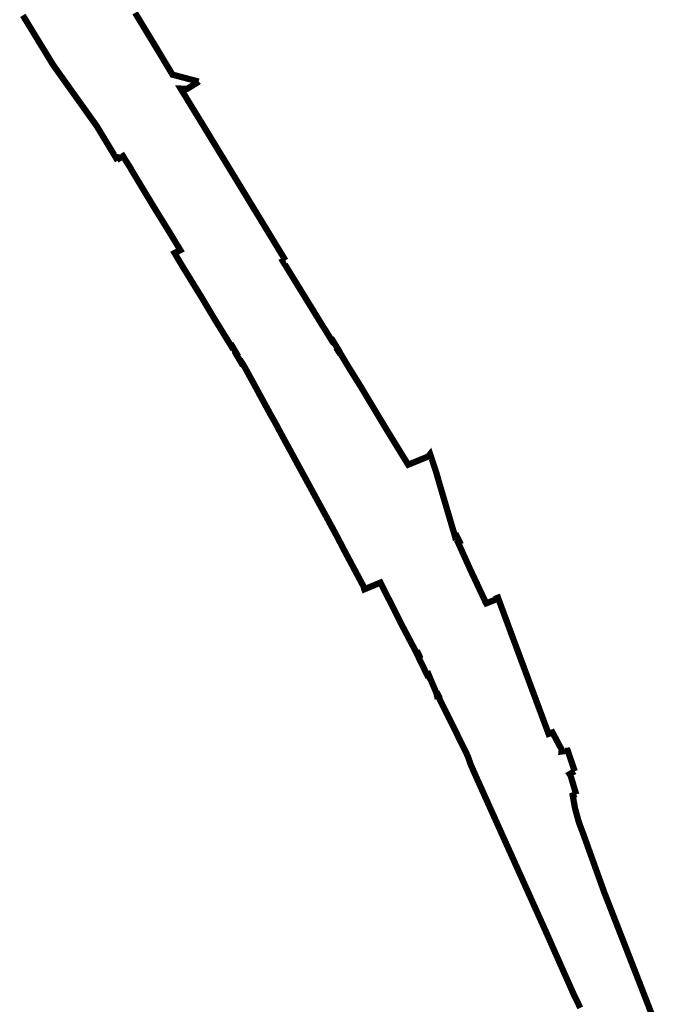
# Model space of a CAD drawing. Header units: metres. Extents: x 166223 to 168265, y 440780 to 445796.
# Tile 5 of 11: x 167796 to 168000, y 442976 to 443290. Entities that reach past the tile are written whole.
import ezdxf

# ---------------------------------------------------------------- set-up
doc = ezdxf.new("R2010")
doc.units = ezdxf.units.M
doc.header["$LTSCALE"] = 20
doc.layers.add('Beheergrens', color=10, linetype='Continuous')

msp = doc.modelspace()

# ---------------------------------------------------------------- linework, layer by layer
at = {"layer": 'Beheergrens', "const_width": 2, "flags": 128}
for points in [[(167797.1340000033, 443291.8000000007), (167798.8167000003, 443289.047699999)], [(167858.4470000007, 443194.6359999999), (167863.7049999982, 443186.1300000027)], [(167948.4623435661, 443105.3173350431), (167948.4627922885, 443105.3175105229)]]:
    msp.add_lwpolyline(points, dxfattribs=at)
at = {"layer": 'Beheergrens', "const_width": 2}
for points in [[(167853.2639999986, 443270.651999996), (167852.5523408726, 443270.8411903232), (167851.5603783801, 443271.1048976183), (167850.6923288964, 443271.3356633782), (167849.1355490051, 443271.7495239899), (167848.2348095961, 443271.9889801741), (167847.0715060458, 443272.2982374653), (167846.2071709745, 443272.52801577), (167844.9170000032, 443272.8710000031), (167844.4791872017, 443273.5978334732), (167844.1241924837, 443274.1871767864), (167843.7902785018, 443274.7415229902), (167843.4373977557, 443275.3274843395), (167843.1301325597, 443275.8377447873), (167842.7465189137, 443276.4747934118), (167842.4188074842, 443277.0190079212), (167842.0741385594, 443277.5913829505), (167841.7800911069, 443278.0796933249), (167841.6270000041, 443278.3339999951), (167841.4437930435, 443278.6398876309), (167840.9644332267, 443279.4402406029), (167840.4528794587, 443280.2943455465), (167840.0416155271, 443280.9810036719), (167839.2243433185, 443282.3319976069), (167838.7362194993, 443283.1334783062), (167837.866695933, 443284.5612028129), (167837.1080854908, 443285.8068122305), (167836.4768439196, 443286.8432868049), (167834.4555560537, 443290.1621643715), (167833.9162976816, 443291.0642592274), (167832.9967071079, 443292.6111500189)], [(167808.0161000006, 443274.2730999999), (167806.8599999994, 443275.8940000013), (167798.8167000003, 443289.0476999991)], [(167808.0159999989, 443274.2729999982), (167808.6338162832, 443273.4069634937), (167809.2536416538, 443272.5381107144), (167809.8563208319, 443271.6932929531), (167810.437902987, 443270.8780483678), (167810.7219166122, 443270.479940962), (167811.1148516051, 443269.9290092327), (167811.5774292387, 443269.2804417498), (167812.1310689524, 443268.5041839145), (167812.5975582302, 443267.8501196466), (167812.9536840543, 443267.3507958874), (167813.584488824, 443266.4663491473), (167813.7930000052, 443266.173999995), (167814.2260019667, 443265.5669353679), (167814.5728385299, 443265.0806738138), (167814.9586524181, 443264.5397664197), (167815.4898060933, 443263.7950940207), (167815.8259719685, 443263.3237926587), (167816.3803401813, 443262.5465737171), (167816.9386446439, 443261.7638361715), (167817.3916004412, 443261.1287964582), (167817.6130394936, 443260.8183410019), (167818.0931105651, 443260.1452859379), (167818.2142397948, 443259.975463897), (167818.8189910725, 443259.1276083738), (167819.2219313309, 443258.5626899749), (167819.6320090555, 443257.9877648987), (167820.0602979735, 443257.3873079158), (167820.1728018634, 443257.2295785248), (167820.7260000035, 443256.4539999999), (167821.4061319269, 443255.3314854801), (167821.7128408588, 443254.8252818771), (167822.120170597, 443254.1530100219), (167822.5142722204, 443253.5025703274), (167823.1633871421, 443252.4312473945), (167823.7395650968, 443251.4803022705), (167824.3268342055, 443250.5110519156), (167825.0146475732, 443249.3758596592), (167825.4266011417, 443248.6959564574), (167825.881000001, 443247.9459999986), (167826.1880000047, 443247.4380000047), (167826.3371619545, 443247.191764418), (167826.5660000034, 443246.8139999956), (167826.8860000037, 443246.2870000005), (167827.0212019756, 443246.3850972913), (167827.2030000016, 443246.5169999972), (167827.8030000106, 443246.4260000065), (167827.9860000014, 443246.1420000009), (167828.3626400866, 443246.3844119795), (167829.1140000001, 443246.8680000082), (167829.3749267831, 443246.4412423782), (167829.4401663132, 443246.3345401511), (167829.5685969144, 443246.1244860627), (167829.6968986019, 443245.9146428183), (167830.0030000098, 443245.4140000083), (167830.2234146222, 443245.0672879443), (167830.3436686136, 443244.8781284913), (167830.6161673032, 443244.4494882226), (167830.817792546, 443244.1323318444), (167830.994809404, 443243.8538844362), (167831.0960583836, 443243.6946198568), (167831.3348269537, 443243.3190370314), (167831.6400000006, 443242.8390000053), (167831.8470000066, 443242.3910000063), (167832.1777343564, 443241.8427401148), (167832.4444440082, 443241.4006142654), (167832.6155638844, 443241.1169480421), (167832.8616926, 443240.7089393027), (167833.1849290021, 443240.1731087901), (167833.4951599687, 443239.6588374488), (167833.6388622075, 443239.4206215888), (167833.9886256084, 443238.8408171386), (167834.2157320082, 443238.4643417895), (167834.4583120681, 443238.0622156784), (167834.6305642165, 443237.776672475), (167834.9753670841, 443237.2050911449), (167835.2019522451, 443236.8294798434), (167835.3880625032, 443236.5209639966), (167835.5835536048, 443236.1968974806), (167835.7007478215, 443236.0026240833), (167835.8767712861, 443235.7108291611), (167836.1095061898, 443235.3250233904), (167836.3183151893, 443234.9788797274), (167836.5363203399, 443234.6174915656), (167836.7739588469, 443234.223557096), (167836.8403117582, 443234.1135635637), (167837.0660442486, 443233.7393657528), (167837.2905875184, 443233.3671393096), (167837.5493092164, 443232.9382551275), (167837.7815988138, 443232.5531875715), (167838.0321668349, 443232.1378197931), (167838.2742825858, 443231.7364633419), (167838.3560000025, 443231.6009999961), (167838.5118307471, 443231.3430458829), (167838.7460014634, 443230.9554118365), (167838.9450000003, 443230.6260000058), (167838.9871050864, 443230.5578005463), (167839.2945018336, 443230.0598964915), (167839.4919999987, 443229.7400000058), (167839.5644414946, 443229.6229160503), (167839.8056299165, 443229.2330939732), (167839.9595037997, 443228.9843944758), (167840.3024772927, 443228.430061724), (167840.6120388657, 443227.9297311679), (167840.8690730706, 443227.5142982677), (167841.2342455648, 443226.9240862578), (167841.509646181, 443226.4789685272), (167841.7296363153, 443226.1234082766), (167842.0647826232, 443225.5817262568), (167842.3560757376, 443225.1109221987), (167842.6394821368, 443224.6528650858), (167842.8702375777, 443224.2799053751), (167843.1660957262, 443223.8017230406), (167843.4865250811, 443223.2838273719), (167843.7853130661, 443222.8009096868), (167843.9090000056, 443222.6009999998), (167844.0709363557, 443222.334072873), (167844.262695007, 443222.0179882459), (167844.5164516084, 443221.5997095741), (167844.8244544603, 443221.0920142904), (167845.0700525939, 443220.6871835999), (167845.2471526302, 443220.3952614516), (167845.2525968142, 443220.3862875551), (167845.5478652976, 443219.8995829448), (167845.7558782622, 443219.5567055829), (167845.9624284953, 443219.2162393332), (167846.188158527, 443218.8441581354), (167846.350756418, 443218.5761405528), (167846.6455242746, 443218.0902611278), (167846.8722164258, 443217.7165940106), (167847.0809020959, 443217.3726078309), (167847.4209749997, 443216.812050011), (167846.9986315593, 443216.5984411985), (167846.5090420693, 443216.3508343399), (167846.178956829, 443216.1838957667), (167845.5839999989, 443215.8830000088), (167845.9143046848, 443215.3238697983), (167846.2479999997, 443214.7589999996), (167846.6066120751, 443214.1525278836), (167846.8123445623, 443213.8046003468), (167847.1668818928, 443213.2050157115), (167847.5588569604, 443212.5420369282), (167847.8753206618, 443212.0133619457), (167848.3368074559, 443211.264694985), (167849.373351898, 443209.5831157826), (167849.8123151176, 443208.8709886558), (167850.1485139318, 443208.3255755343), (167850.5762252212, 443207.6317023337), (167850.8555779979, 443207.1785101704), (167851.046474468, 443206.8688200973), (167851.2026847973, 443206.6154011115), (167851.5194359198, 443206.1015378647), (167851.7818304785, 443205.6758569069), (167852.052299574, 443205.2370766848), (167852.2958328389, 443204.8419942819), (167852.3640323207, 443204.7313547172), (167852.6867124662, 443204.2078728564), (167852.9988906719, 443203.7014282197), (167853.2767464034, 443203.2506646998), (167853.5255207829, 443202.8470796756), (167853.7211931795, 443202.5296416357), (167853.9617520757, 443202.1393845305), (167854.2642966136, 443201.6485685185), (167854.3379999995, 443201.5289999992), (167854.5806487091, 443201.1219477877), (167854.8853022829, 443200.6108801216), (167855.1400526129, 443200.1835269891), (167855.5774662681, 443199.4497493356), (167855.8365804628, 443199.0150756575), (167856.1074132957, 443198.5607435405), (167856.3452674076, 443198.1617344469), (167856.5444907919, 443197.8275298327), (167856.7170566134, 443197.5380442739), (167856.9250359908, 443197.1891511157), (167857.2029471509, 443196.7229448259), (167857.4614172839, 443196.2893515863), (167857.6516616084, 443195.9702096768), (167858.0007078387, 443195.3846717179), (167858.4470000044, 443194.6359999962)], [(167854.1400000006, 443257.5969999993), (167851.1411135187, 443262.4998097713), (167847.5260000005, 443268.4090000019), (167849.5540000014, 443268.307), (167853.1180000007, 443270.5080000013), (167853.2639999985, 443270.6519999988)], [(167854.1400000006, 443257.5969999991), (167857.7785519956, 443251.6246111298), (167858.3529009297, 443250.6818842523), (167861.4171999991, 443245.6521000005), (167861.5604999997, 443245.4167999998), (167865.6511585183, 443238.7022884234), (167866.5631347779, 443237.2053690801), (167874.5876352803, 443224.0337836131), (167874.9139632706, 443223.4979776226), (167880.9858999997, 443213.5313000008)], [(167889.3335357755, 443198.3607355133), (167889.050037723, 443198.8214824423), (167888.6587212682, 443199.4574580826), (167888.1568567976, 443200.2730986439), (167887.9327639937, 443200.6372989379), (167887.7863384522, 443200.8752727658), (167887.6117532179, 443201.1590123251), (167887.3052733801, 443201.6571097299), (167887.0106941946, 443202.1358659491), (167886.7864232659, 443202.5003557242), (167886.4430644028, 443203.0583896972), (167886.1741927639, 443203.4953654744), (167885.88179598, 443203.9705748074), (167885.5915751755, 443204.4422476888), (167885.370846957, 443204.8009797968), (167885.0927087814, 443205.2530157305), (167884.8031242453, 443205.7236545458), (167884.5841202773, 443206.0795843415), (167884.0936592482, 443206.8766917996), (167883.5445570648, 443207.7691041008), (167883.2810204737, 443208.197409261), (167882.799594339, 443208.979833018), (167882.3827742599, 443209.6572576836), (167882.0357823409, 443210.2211961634), (167881.5326676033, 443211.0388686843), (167881.1651260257, 443211.6362049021), (167880.793156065, 443212.240738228), (167880.4621756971, 443212.7786544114), (167880.1900000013, 443213.2210000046), (167880.9858790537, 443213.5313537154)], [(167905.0460000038, 443173.1870000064), (167904.7716739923, 443173.6264406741), (167904.3615430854, 443174.2834261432), (167904.0017732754, 443174.8597385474), (167903.587849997, 443175.5227989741), (167903.2719589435, 443176.0288223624), (167903.03760143, 443176.4042378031), (167902.8034707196, 443176.7792899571), (167902.5486058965, 443177.187555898), (167902.2968846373, 443177.5907861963), (167901.9774174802, 443178.1025381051), (167901.7127631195, 443178.5264858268), (167901.4955530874, 443178.8744328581), (167901.1350000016, 443179.4519999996), (167899.9227329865, 443181.4721740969), (167898.1520000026, 443184.4230000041), (167898.0029999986, 443184.3289999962), (167897.7089999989, 443184.7949999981), (167897.9299999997, 443184.9340000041), (167897.55340112, 443185.5484508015), (167897.2499502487, 443186.0435548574), (167896.982529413, 443186.4798730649), (167896.6154793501, 443187.0787442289), (167896.3826625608, 443187.4586031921), (167896.1059999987, 443187.9100000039), (167895.8940000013, 443187.7659999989), (167895.5909999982, 443188.2150000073), (167893.3290000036, 443191.9150000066), (167893.2109999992, 443192.0589999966), (167892.9244310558, 443192.52473782), (167892.412348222, 443193.3569854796), (167892.0041558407, 443194.0203882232), (167891.6630732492, 443194.5747227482), (167891.3016604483, 443195.162098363), (167890.8169400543, 443195.9498760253), (167890.4504212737, 443196.5455499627), (167890.13431352, 443197.0592948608), (167889.7140878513, 443197.7422543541), (167889.3274679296, 443198.3705970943)], [(167863.7049999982, 443186.1300000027), (167863.7969999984, 443185.9790000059), (167863.9176931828, 443186.0510643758), (167864.0029999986, 443186.1020000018), (167864.3348845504, 443185.5426975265), (167864.6553814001, 443185.0025859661), (167864.8473926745, 443184.6790024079), (167865.1880000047, 443184.1049999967), (167865.4059999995, 443183.7300000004), (167865.3481011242, 443183.6963378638), (167865.2340000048, 443183.6300000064), (167865.4565338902, 443183.2514159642), (167865.4597280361, 443183.2459819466), (167865.7092829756, 443182.8214285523), (167865.9413589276, 443182.4266111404), (167866.2414197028, 443181.9161350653), (167866.4508511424, 443181.559841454), (167866.5078362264, 443181.4628960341), (167866.844000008, 443180.8909999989), (167867.0059999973, 443180.9900000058), (167867.2890000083, 443180.5530000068), (167867.4315902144, 443180.3185232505), (167867.9330000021, 443179.4940000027), (167868.0560000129, 443179.2760000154)], [(167868.0560000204, 443179.2760000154), (167868.2400500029, 443178.9410500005), (167868.3958685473, 443178.6579240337), (167868.5762195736, 443178.3302220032), (167868.669006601, 443178.1616257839), (167868.6839776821, 443178.1344229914), (167868.6866028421, 443178.1296530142), (167869.033960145, 443177.4984966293), (167869.3110990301, 443176.9949287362), (167869.6151383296, 443176.4424821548), (167869.9091170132, 443175.9083159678), (167870.2081963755, 443175.3648817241), (167870.4833169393, 443174.860946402), (167870.7227680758, 443174.4200837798), (167871.1187744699, 443173.6909812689), (167871.4043599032, 443173.1651790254), (167871.696486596, 443172.6273333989), (167871.9191235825, 443172.2174279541), (167872.0128282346, 443172.0449047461), (167872.3368589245, 443171.4483194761), (167872.6423428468, 443170.8858813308), (167872.9532910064, 443170.3133827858), (167873.2438266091, 443169.7784665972), (167873.456718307, 443169.3865035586), (167873.9144056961, 443168.5438378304), (167874.2409359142, 443167.942650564), (167874.6241834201, 443167.2370389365), (167874.8509464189, 443166.8195369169), (167875.1857957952, 443166.2030242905), (167875.3476818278, 443165.9049667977), (167875.4878596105, 443165.6468541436), (167875.7795203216, 443165.1098123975), (167875.9380000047, 443164.8179999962), (167876.1790000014, 443164.375), (167876.3166769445, 443164.1353028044), (167876.4621137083, 443163.8820956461), (167876.6188784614, 443163.609166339), (167876.8382471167, 443163.2272428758), (167877.0880063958, 443162.7924089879), (167877.3581646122, 443162.3220602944), (167877.3600156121, 443162.3188376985), (167877.5358618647, 443162.0126872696), (167877.6810000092, 443161.7600000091), (167877.9210000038, 443161.3010000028), (167877.9578600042, 443161.2300800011), (167878.435880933, 443160.3153475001), (167878.7085113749, 443159.7936982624), (167878.974639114, 443159.297620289), (167879.1584977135, 443158.9601510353), (167879.3422638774, 443158.6228514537), (167879.5036922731, 443158.3265524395), (167879.8004996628, 443157.7817676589), (167880.0663907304, 443157.2937292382), (167880.2385356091, 443156.9777603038), (167880.4089633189, 443156.6649432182), (167880.5517095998, 443156.4029349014), (167880.6339547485, 443156.2519753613), (167880.7735461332, 443155.9957016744), (167880.9747393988, 443155.6263340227), (167881.193019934, 443155.2255961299), (167881.416233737, 443154.8158013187), (167881.5991566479, 443154.4799759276), (167881.8561198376, 443154.0082211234), (167882.0427836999, 443153.6655277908), (167882.2931869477, 443153.2058163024), (167882.582769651, 443152.6741758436), (167882.8236668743, 443152.2319163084), (167883.0603263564, 443151.7974367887), (167883.3291986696, 443151.303818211), (167883.5892974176, 443150.826306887), (167883.8226133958, 443150.3979656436), (167883.8328149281, 443150.3792368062), (167884.142005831, 443149.8115979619), (167884.3677590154, 443149.3971411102), (167884.6190657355, 443148.9357709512), (167884.7724862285, 443148.6541086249), (167885.1026671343, 443148.0479345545), (167885.3424529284, 443147.6077154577), (167885.6085154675, 443147.1192552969), (167885.8102240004, 443146.748941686), (167885.9723371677, 443146.4513205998), (167886.1798107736, 443146.070422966), (167886.427367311, 443145.6159377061), (167886.678764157, 443145.1544020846), (167886.867759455, 443144.8074284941), (167887.3261238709, 443143.9659242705), (167887.5786413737, 443143.5023312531), (167887.7438900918, 443143.1989536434), (167887.9264155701, 443142.8638579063), (167888.2277988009, 443142.3105530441), (167888.4424469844, 443141.9164837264), (167888.6339632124, 443141.5648819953), (167888.82517213, 443141.2138444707), (167889.0741566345, 443140.7567376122), (167889.3600977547, 443140.2317826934), (167889.578288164, 443139.8312102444), (167889.8399766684, 443139.3507803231), (167889.9326939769, 443139.180562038), (167890.2140091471, 443138.6640998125), (167890.4483556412, 443138.2338666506), (167890.7064210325, 443137.7600883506), (167891.0158915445, 443137.1919361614), (167891.0340717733, 443137.1585593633), (167891.3120526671, 443136.6482184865), (167891.6212343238, 443136.0805965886), (167891.8784956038, 443135.6082945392), (167892.1084865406, 443135.186057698), (167892.1248413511, 443135.1560321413), (167892.3386761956, 443134.7634560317), (167892.5569567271, 443134.3627181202), (167892.7149315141, 443134.0726946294), (167892.8914931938, 443133.7485477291), (167893.079963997, 443133.4025370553), (167893.3039010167, 443132.9914145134), (167893.572583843, 443132.4981438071), (167893.8164086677, 443132.0505095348), (167894.00478011, 443131.7046812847), (167894.2099315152, 443131.3280469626), (167894.4389103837, 443130.9076681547), (167894.6959729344, 443130.4357309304), (167894.9230362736, 443130.0188688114), (167895.058186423, 443129.7707487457), (167895.2124110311, 443129.487610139), (167895.4449321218, 443129.0607281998), (167895.7263374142, 443128.5441005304), (167895.9266364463, 443128.1763745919), (167895.9733971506, 443128.0905273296), (167896.1910722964, 443127.6909008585), (167896.4661163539, 443127.1859516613), (167896.7264138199, 443126.7080755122), (167896.9230712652, 443126.3470351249), (167897.0908896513, 443126.038939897), (167897.2660787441, 443125.7025811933), (167897.5048510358, 443125.2441402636), (167897.755998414, 443124.7619392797), (167897.9493108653, 443124.390780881), (167898.0829127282, 443124.1342663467), (167898.2521966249, 443123.8092425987), (167898.4097368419, 443123.5067666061), (167898.597515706, 443123.1462326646), (167898.803791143, 443122.7501854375), (167899.0129561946, 443122.3485901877), (167899.1909572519, 443122.0068295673), (167899.4083433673, 443121.5894499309), (167899.6251198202, 443121.1732408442), (167899.8465697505, 443120.748058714), (167899.999015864, 443120.4604940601), (167900.0015202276, 443120.4558092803), (167900.279931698, 443119.9349977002), (167900.5021508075, 443119.5193025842), (167900.7044871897, 443119.1408011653), (167900.9095561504, 443118.7571880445), (167901.072463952, 443118.4524438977), (167901.1280947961, 443118.3483778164), (167901.4749777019, 443117.6994798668), (167901.6831595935, 443117.3100435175), (167901.93319837, 443116.8423074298), (167902.1276678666, 443116.4785222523), (167902.190770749, 443116.3604785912), (167902.3394686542, 443116.0823162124), (167902.5381656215, 443115.7106228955), (167902.7451714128, 443115.3233866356), (167902.940111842, 443114.9587205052), (167903.1360967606, 443114.5921004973), (167903.2631743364, 443114.3543822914), (167903.5257143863, 443113.8632606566), (167903.6990344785, 443113.5390386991), (167903.8549967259, 443113.2472872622), (167904.1930000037, 443112.6149999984), (167904.5136050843, 443112.0164224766), (167904.8207520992, 443111.4429714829), (167905.0396915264, 443111.0342062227), (167905.0461796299, 443111.0220927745), (167905.3889203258, 443110.3821875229), (167905.6036493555, 443109.9812831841), (167905.8700000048, 443109.4840000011), (167906.1849999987, 443108.4760000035), (167906.4083966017, 443108.5690275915), (167906.4684063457, 443108.5940170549), (167906.7151815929, 443108.6967800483), (167907.218731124, 443108.9064698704), (167907.9202420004, 443109.1985954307), (167908.6191822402, 443109.4896505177), (167909.0109263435, 443109.6527819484), (167909.8467930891, 443110.0008564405), (167910.4459107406, 443110.250343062), (167910.9459248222, 443110.4585606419), (167911.324000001, 443110.6160000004), (167911.7256294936, 443109.8194405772), (167911.7567901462, 443109.7576390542), (167911.8333883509, 443109.6057203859), (167912.0730838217, 443109.1303277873), (167912.2978346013, 443108.6845752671), (167912.4801380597, 443108.3230093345), (167912.5206191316, 443108.2427224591), (167912.7149889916, 443107.8572250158), (167912.8785758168, 443107.5327801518), (167913.0441915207, 443107.2043113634), (167913.1939151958, 443106.907361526), (167913.3474018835, 443106.6029484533), (167913.513562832, 443106.2733982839), (167913.6664237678, 443105.9702262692), (167913.8331925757, 443105.6394705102), (167913.9695715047, 443105.3689875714), (167914.0894326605, 443105.1312646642), (167914.0920962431, 443105.1259819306), (167914.2503201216, 443104.8121734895), (167914.368581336, 443104.5776237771), (167914.5070607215, 443104.3029749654), (167914.6583664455, 443104.0028874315), (167914.8426719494, 443103.63735082), (167914.9972670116, 443103.3307394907), (167914.9977854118, 443103.3297113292), (167915.193826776, 443102.9408987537), (167915.3551968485, 443102.6208503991), (167915.5448742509, 443102.2446595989), (167915.7414071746, 443101.8548720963), (167915.9177398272, 443101.5051481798), (167916.0903542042, 443101.1627988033), (167916.245422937, 443100.8552480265), (167916.3807113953, 443100.586927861), (167916.5197449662, 443100.311179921), (167916.6896152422, 443099.9742729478), (167916.8398662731, 443099.6762772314), (167916.968862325, 443099.4204368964), (167916.9784708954, 443099.4013800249), (167917.2586295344, 443098.8457360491), (167917.4024271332, 443098.5605395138), (167917.5553238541, 443098.2572965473), (167917.7465385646, 443097.8780567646), (167917.9266431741, 443097.520851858), (167917.987941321, 443097.3992780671), (167918.0273229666, 443097.3211717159), (167918.1253302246, 443097.1267920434), (167918.248364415, 443096.8827759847), (167918.4059563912, 443096.5761695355), (167918.5891124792, 443096.2289455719), (167918.73207286, 443095.9579238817), (167918.8622913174, 443095.71105811), (167919.0017248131, 443095.446722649), (167919.1081027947, 443095.2450532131), (167919.2528510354, 443094.9706421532), (167919.3733029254, 443094.7422916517), (167919.5589540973, 443094.3903375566), (167919.7264397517, 443094.0728213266), (167919.8915972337, 443093.7597187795), (167920.020292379, 443093.515740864), (167920.1465749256, 443093.2763367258), (167920.1835663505, 443093.2062090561), (167920.3575186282, 443092.8764335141), (167920.4803343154, 443092.6436017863), (167920.6387250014, 443092.3433276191), (167920.8454213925, 443091.9514763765), (167921.0020486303, 443091.6545453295), (167921.1285356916, 443091.4147534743), (167921.1473947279, 443091.3790008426), (167921.1659227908, 443091.3438756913), (167921.3810295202, 443090.9360802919), (167921.5307210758, 443090.6522977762), (167921.7222273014, 443090.2892437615), (167921.9432977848, 443089.8701424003), (167922.0896425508, 443089.5927046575), (167922.2090025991, 443089.3664240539), (167922.3486518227, 443089.1016796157), (167922.5154770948, 443088.7854153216), (167922.6396003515, 443088.5501047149), (167922.7563808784, 443088.3287143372), (167922.8847758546, 443088.0853054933), (167923.0099657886, 443087.8480699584), (167923.0750132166, 443087.879868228), (167923.3449999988, 443088.0120000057), (167923.6820000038, 443087.3230000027), (167923.3983938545, 443087.2263481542), (167923.2800000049, 443087.1860000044), (167923.7319015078, 443086.2535760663), (167923.9729549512, 443085.7562021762), (167924.271470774, 443085.1402641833), (167924.5019095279, 443084.664791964), (167924.7082754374, 443084.2389900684), (167924.8506490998, 443083.9452255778), (167925.2231511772, 443083.1766292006), (167925.4006904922, 443082.8103062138), (167925.6063874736, 443082.3858845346), (167925.7773570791, 443082.0331170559), (167925.9211881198, 443081.7363455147), (167925.9384123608, 443081.7008061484), (167926.0964816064, 443081.3746564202), (167926.2010000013, 443081.1589999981), (167926.3670006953, 443081.2270934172), (167926.6519999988, 443081.3439999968), (167926.6900000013, 443081.2509999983), (167926.9030000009, 443080.7340000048), (167926.6969249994, 443080.6489999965), (167926.7547013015, 443080.5539530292), (167926.9634683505, 443080.210513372), (167927.2295046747, 443079.7728608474), (167927.4750000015, 443079.3690000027), (167927.632000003, 443078.9990000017), (167927.9968235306, 443078.1409500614), (167928.163226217, 443077.7495777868), (167928.3301539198, 443077.3569707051), (167928.4783123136, 443077.0085082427), (167928.7493785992, 443076.3709714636), (167929.1889999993, 443075.3370000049), (167929.3520000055, 443074.6360000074), (167929.7049999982, 443074.799999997), (167929.8690000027, 443074.4470000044), (167929.7049400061, 443074.3709400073), (167929.8002072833, 443074.1794622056), (167929.9867312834, 443073.8046392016), (167930.239795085, 443073.296070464), (167930.4849126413, 443072.8034708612), (167930.6766163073, 443072.4182142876), (167930.8354312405, 443072.099052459), (167931.1246695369, 443071.5177954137), (167931.424479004, 443070.9152925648), (167931.6479012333, 443070.4663010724), (167931.8185271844, 443070.1234094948), (167931.8969543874, 443069.965801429), (167932.2896454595, 443069.1766456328), (167932.5999899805, 443068.5529742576), (167932.7733048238, 443068.204679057), (167932.8912611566, 443067.9676328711), (167933.0994980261, 443067.5491429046), (167933.3465735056, 443067.0525963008), (167933.543546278, 443066.6567469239), (167933.5626892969, 443066.6182783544), (167933.7966143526, 443066.1481975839), (167933.9435512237, 443065.8529226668), (167934.1992323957, 443065.3391211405), (167934.4641212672, 443064.8067978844), (167934.6617732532, 443064.4095945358), (167934.8146893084, 443064.1022929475), (167935.1184572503, 443063.4918379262), (167935.2956914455, 443063.1356663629), (167935.4933624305, 443062.7384248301), (167935.6130000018, 443062.4980000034), (167935.694768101, 443062.3314703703), (167935.8648051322, 443061.985171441), (167935.9997959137, 443061.7102480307), (167936.1398794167, 443061.4249527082), (167936.3179318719, 443061.0623295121), (167936.489465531, 443060.712982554), (167936.7138155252, 443060.2560693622), (167936.9294841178, 443059.816836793), (167937.106870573, 443059.4555699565), (167937.2717443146, 443059.1197866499), (167937.368241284, 443058.9232600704), (167937.5338515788, 443058.5859766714), (167937.7143092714, 443058.2184549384), (167937.9067077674, 443057.8266144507), (167938.0886620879, 443057.456044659), (167938.2543194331, 443057.1186654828), (167938.4770081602, 443056.6651356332), (167938.6844892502, 443056.2425777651), (167938.9414097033, 443055.7193313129), (167939.1474412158, 443055.2997256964), (167939.2459999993, 443055.0989999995), (167939.3456708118, 443054.8031424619), (167939.4962970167, 443054.3560316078), (167939.6533698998, 443053.8897848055), (167939.8016330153, 443053.4496884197), (167939.9238457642, 443053.0869185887), (167940.0886702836, 443052.5976622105), (167940.0989999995, 443052.5670000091), (167940.3508850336, 443051.9966542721), (167940.5978838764, 443051.437372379), (167940.8197779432, 443050.9349354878), (167941.0434069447, 443050.4285701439), (167941.2835118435, 443049.8848982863), (167941.5287386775, 443049.329628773), (167941.7854535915, 443048.7483466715), (167941.881000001, 443048.532000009), (167941.9912037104, 443048.2873366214), (167942.3661472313, 443047.4549240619), (167942.6297399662, 443046.8697215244), (167942.9069480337, 443046.2542915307), (167943.1446199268, 443045.7266358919), (167944.1519811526, 443043.4901919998), (167944.4355842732, 443042.8605643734), (167944.6787544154, 443042.3207020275), (167944.6845024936, 443042.3079407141), (167945.0148760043, 443041.5744780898), (167945.2778612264, 443040.9906242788), (167945.6913683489, 443040.072596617), (167946.0870418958, 443039.194161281), (167946.3657894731, 443038.5753134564), (167946.8554949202, 443037.4881177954), (167947.0915781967, 443036.9639890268), (167947.5000824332, 443036.0570682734), (167947.8208921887, 443035.3448381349), (167948.0979668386, 443034.7297043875), (167948.658094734, 443033.4861637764), (167949.0138264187, 443032.6964034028), (167949.406353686, 443031.8249531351), (167949.7292613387, 443031.1080654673), (167950.0275335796, 443030.4458709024), (167950.6355923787, 443029.0959188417), (167951.0103811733, 443028.2638497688), (167951.4217199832, 443027.3506359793), (167951.7743928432, 443026.5676665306), (167952.0201380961, 443026.0220871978), (167952.1776977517, 443025.672288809), (167952.7682849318, 443024.3611254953), (167953.0892068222, 443023.6486464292), (167953.4954797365, 443022.7466794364), (167953.9079342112, 443021.830988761), (167954.4057609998, 443020.7257628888), (167954.7264373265, 443020.0138289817), (167955.1550021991, 443019.0623715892), (167955.531685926, 443018.226095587), (167956.0849864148, 443016.9977125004), (167956.4164403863, 443016.2618511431), (167956.7373835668, 443015.5493247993), (167957.044805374, 443014.8668172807), (167957.3960744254, 443014.0869644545), (167957.407231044, 443014.0621956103), (167958.0585125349, 443012.6162847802), (167958.455256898, 443011.7354721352), (167958.8797380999, 443010.7930808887), (167959.3699795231, 443009.7046953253), (167959.7498768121, 443008.861284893), (167959.9079275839, 443008.5103961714), (167959.9118991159, 443008.5015789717), (167960.0630103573, 443008.166096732), (167960.3378536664, 443007.555916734), (167960.8169597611, 443006.4922527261), (167961.2618805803, 443005.5044834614), (167961.6428935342, 443004.6585961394), (167962.020855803, 443003.8194816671), (167962.6538884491, 443002.4147681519), (167964.0043224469, 442999.4181760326), (167964.4072423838, 442998.5221078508), (167964.672938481, 442997.9192091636), (167965.1253051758, 442996.8927307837), (167965.535887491, 442995.9610665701), (167965.8957085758, 442995.144586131), (167964.9209345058, 442997.3564741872), (167965.3969806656, 442996.2762541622), (167965.7083991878, 442995.5696022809), (167965.8956820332, 442995.1445744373), (167966.1149999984, 442994.6469999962), (167966.531516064, 442993.7100730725), (167966.8163441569, 442993.0693700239), (167967.094186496, 442992.4443809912), (167967.3257580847, 442991.9234751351), (167967.3331774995, 442991.9067856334), (167967.7758108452, 442990.9111095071), (167968.0691513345, 442990.251258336), (167968.3555060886, 442989.6071211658), (167968.6185056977, 442989.0155199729), (167968.6228707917, 442989.0057009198), (167968.6893065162, 442988.8562579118), (167969.0003230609, 442988.1566455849), (167969.2513242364, 442987.5920340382), (167969.4859525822, 442987.0642522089), (167969.6372327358, 442986.7239569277), (167969.6463720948, 442986.703398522), (167969.7639585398, 442986.4388951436), (167969.9760794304, 442985.9617424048), (167970.166238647, 442985.5339911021), (167970.3816328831, 442985.0494751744), (167970.5610000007, 442984.6460000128), (167970.7593804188, 442984.1998172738), (167970.9701622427, 442983.7257422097), (167971.1944476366, 442983.2212959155), (167971.4155956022, 442982.7239060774), (167971.6142357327, 442982.2771392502), (167971.6285628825, 442982.2449156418), (167971.8978658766, 442981.6392190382), (167972.1353885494, 442981.1050003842), (167972.3302074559, 442980.6668279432), (167972.4930334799, 442980.3006115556), (167972.7223008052, 442979.7849602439), (167972.9107069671, 442979.3612108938), (167973.1380000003, 442978.8499999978), (167973.8171732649, 442977.4571134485), (167974.6469107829, 442975.7554412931), (167974.9695985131, 442975.0936552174), (167975.1310350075, 442974.7625722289)], [(167948.3795889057, 443105.2849725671), (167948.1780110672, 443105.2061424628), (167947.6486820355, 443104.9991402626), (167947.1190000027, 443104.7919999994), (167946.6574547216, 443104.6112654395), (167945.8829999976, 443104.3080000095), (167945.5793192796, 443104.1892849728), (167945.0899999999, 443103.9980000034), (167944.963000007, 443104.2210000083), (167944.7817298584, 443104.6066695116), (167944.6236729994, 443104.9429505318), (167944.5132441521, 443105.1778984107), (167944.3837327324, 443105.4534462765), (167944.2365491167, 443105.7665934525), (167944.1073431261, 443106.0414914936), (167943.8616838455, 443106.5641550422), (167943.6934157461, 443106.9221614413), (167943.5566010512, 443107.2132477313), (167943.419185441, 443107.5056125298), (167943.3552089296, 443107.6417286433), (167943.3501161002, 443107.6525641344), (167943.0125002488, 443108.3708739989), (167942.865194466, 443108.6842810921), (167942.7040051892, 443109.0272266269), (167942.5585632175, 443109.3366682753), (167942.408812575, 443109.6552770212), (167942.1910012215, 443110.118691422), (167942.0056717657, 443110.512997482), (167941.8958696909, 443110.7466118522), (167941.7426968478, 443111.0725016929), (167941.459890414, 443111.6741993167), (167941.3053424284, 443112.00301487), (167941.2962463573, 443112.0223676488), (167941.1485229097, 443112.3366633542), (167940.9528145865, 443112.7530514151), (167940.7733521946, 443113.1348747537), (167940.676251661, 443113.3414653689), (167940.4282597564, 443113.8690917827), (167940.1530719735, 443114.4545800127), (167940.0654851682, 443114.6409292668), (167940.0020000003, 443114.776000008), (167939.9062261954, 443114.9887340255), (167939.7122880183, 443115.4195120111), (167939.537313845, 443115.80816691), (167939.3346591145, 443116.2583062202), (167939.1136281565, 443116.7492630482), (167938.8555015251, 443117.3226172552), (167938.6846903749, 443117.7020251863), (167938.4556887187, 443118.2106866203), (167938.1729987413, 443118.8386012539), (167937.8858035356, 443119.4765229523), (167937.6219002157, 443120.06270843), (167937.3964941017, 443120.5633834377), (167937.1533265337, 443121.1035103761), (167936.9116435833, 443121.6403396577), (167936.5862677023, 443122.3630687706), (167936.0970000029, 443123.4329999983), (167936.5670000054, 443123.689000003), (167936.2963399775, 443124.2223732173), (167936.0641576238, 443124.6799208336), (167935.6380000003, 443125.5200000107), (167935.1360000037, 443125.2800000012), (167935.0450000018, 443125.6480000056), (167934.8995481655, 443126.1404948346), (167934.7590339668, 443126.6162709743), (167934.6678482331, 443126.9250226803), (167934.5472618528, 443127.3333239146), (167934.417281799, 443127.7734318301), (167934.280258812, 443128.2373868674), (167934.1291685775, 443128.7489730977), (167934.0256937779, 443129.0993351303), (167933.8684171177, 443129.6318683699), (167933.7024822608, 443130.1937179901), (167933.6044165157, 443130.5257651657), (167933.4592054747, 443131.0174446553), (167933.344130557, 443131.4070842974), (167933.1868538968, 443131.939617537), (167933.0640424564, 443132.3554527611), (167932.9342067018, 443132.795072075), (167932.8683392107, 443133.0180970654), (167932.7305621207, 443133.4846054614), (167932.5936415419, 443133.9482137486), (167932.4149474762, 443134.5532655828), (167932.2729204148, 443135.0341642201), (167932.1404313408, 443135.4827675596), (167932.0209481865, 443135.8873333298), (167931.8653240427, 443136.4142712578), (167931.6910382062, 443137.0043969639), (167931.537601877, 443137.5239269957), (167931.4453548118, 443137.8362723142), (167931.3581071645, 443138.1316898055), (167931.1968691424, 443138.6776360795), (167931.0887999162, 443139.0435546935), (167930.9708063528, 443139.4430767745), (167930.8272291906, 443139.9292239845), (167930.6799979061, 443140.4277439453), (167930.5442224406, 443140.887474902), (167930.4280000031, 443141.2809999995), (167930.3031672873, 443141.7064051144), (167930.1399380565, 443142.2626579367), (167930.0232708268, 443142.660236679), (167930.0057584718, 443142.7199153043), (167929.8640000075, 443143.2030000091), (167929.7185929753, 443143.7209879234), (167929.5660257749, 443144.264482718), (167929.488979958, 443144.538945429), (167929.3401723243, 443145.0690473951), (167929.2468956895, 443145.4013295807), (167929.1259999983, 443145.8319999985), (167929.0105999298, 443146.1774526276), (167928.9910366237, 443146.2360158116), (167928.8452408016, 443146.6724587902), (167928.6712792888, 443147.193216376), (167928.5079101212, 443147.6822655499), (167928.3736897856, 443148.0840570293), (167928.2587201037, 443148.4282212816), (167928.0801124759, 443148.9628871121), (167927.9213958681, 443149.4380087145), (167927.7931346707, 443149.8219613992), (167927.5903412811, 443150.4290278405), (167927.4281736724, 443150.914996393), (167927.350578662, 443151.1473218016), (167927.3071742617, 443151.2772779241), (167927.1719999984, 443151.6820000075), (167927.0221119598, 443151.4974873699), (167926.8136364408, 443151.2408533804), (167926.5140000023, 443150.8720000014), (167925.9257312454, 443150.6309397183), (167925.4426658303, 443150.4329895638), (167925.3829213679, 443150.4085075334), (167925.3746771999, 443150.4051292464), (167924.8531271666, 443150.1914089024), (167924.0770458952, 443149.8733869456), (167923.6556732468, 443149.7007172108), (167922.9480229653, 443149.4107368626), (167922.4563237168, 443149.2092487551), (167921.8758171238, 443148.971369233), (167921.4671660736, 443148.8039125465), (167921.0811693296, 443148.6457391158), (167920.1740000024, 443148.2740000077), (167919.9325127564, 443148.6661995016), (167919.6670295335, 443149.0973708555), (167919.4547034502, 443149.4422096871), (167919.3109969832, 443149.6756033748), (167919.0521036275, 443150.0960721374), (167918.8027533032, 443150.5010420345), (167918.5788401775, 443150.8646993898), (167918.2338403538, 443151.42501368), (167917.9363169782, 443151.9082214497), (167917.6958196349, 443152.2988132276), (167917.5190542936, 443152.5858978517), (167917.3179800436, 443152.9124626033), (167917.003646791, 443153.4229712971), (167916.7529294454, 443153.8301613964), (167916.3982704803, 443154.4061630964), (167916.155052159, 443154.8011740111), (167915.8083304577, 443155.3642847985), (167915.6203263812, 443155.6696222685), (167915.3363244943, 443156.1308697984), (167914.9255486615, 443156.7980108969), (167914.6741477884, 443157.2063110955), (167914.5552081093, 443157.399481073), (167913.9429001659, 443158.3939305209), (167913.6851350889, 443158.8125668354), (167913.4218119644, 443159.240229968), (167913.3979543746, 443159.2789770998), (167913.2280000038, 443159.5550000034), (167912.9038916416, 443160.0949352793), (167912.6674370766, 443160.4888472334), (167912.4722065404, 443160.8142247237), (167912.4202258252, 443160.9008295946), (167912.2167970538, 443161.2397615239), (167911.9062237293, 443161.7572065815), (167911.5857245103, 443162.291189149), (167911.1875789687, 443162.9545379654), (167910.8501541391, 443163.516720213), (167910.5912395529, 443163.948096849), (167910.3054779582, 443164.424203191), (167909.9712597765, 443164.9810428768), (167909.6685665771, 443165.485358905), (167909.4659961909, 443165.8228606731), (167909.1416949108, 443166.3631778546), (167908.8953354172, 443166.7736364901), (167908.6723283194, 443167.1451877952), (167908.4992386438, 443167.4335718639), (167908.3632158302, 443167.6601989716), (167908.12852953, 443168.051208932), (167907.8772130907, 443168.4699263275), (167907.7122915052, 443168.7447015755), (167907.4948322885, 443169.1070095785), (167907.2919664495, 443169.4450036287), (167907.0050349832, 443169.9230590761), (167906.7452504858, 443170.3558850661), (167906.4726184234, 443170.8101163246), (167906.2347314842, 443171.2064588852), (167906.181019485, 443171.2959482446), (167905.976106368, 443171.6373532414), (167905.7303333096, 443172.0468348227), (167905.5213406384, 443172.3950367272), (167905.3491163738, 443172.6819789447), (167905.2498769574, 443172.8473213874), (167905.0460000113, 443173.1870000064)], [(167973.3251339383, 443050.3787639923), (167972.9640000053, 443051.4570000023), (167971.4260000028, 443056.0490000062), (167971.1325287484, 443056.9252158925), (167970.6249619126, 443056.8594536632), (167970.0778868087, 443056.7885726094), (167969.3937188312, 443056.6999292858), (167969.1550000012, 443056.6689999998), (167969.1705588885, 443056.8028064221), (167969.2149999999, 443057.1849999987), (167969.0711964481, 443057.4544745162), (167968.8382728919, 443057.8909516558), (167968.6443680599, 443058.2543112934), (167968.394134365, 443058.723226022), (167968.1371245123, 443059.2048386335), (167967.9036527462, 443059.6423430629), (167967.6455528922, 443060.12599824), (167967.3841445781, 443060.6158531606), (167967.137853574, 443061.0773796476), (167967.0091605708, 443061.3185383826), (167966.7833829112, 443061.7416247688), (167966.5544944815, 443062.170540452), (167966.2410000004, 443062.7580000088), (167965.7880000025, 443062.5870000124), (167965.6222276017, 443062.5244921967), (167965.0030000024, 443062.2910000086), (167964.8168740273, 443062.7915984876), (167964.6053499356, 443063.360506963), (167964.2303350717, 443064.36913497), (167963.9792404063, 443065.0444711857), (167963.8220793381, 443065.4671665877), (167963.5673001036, 443066.1524127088), (167963.2977427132, 443066.8774056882), (167963.0963156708, 443067.4191574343), (167962.9254700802, 443067.8786583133), (167962.6717854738, 443068.5609603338), (167962.4690287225, 443069.1062884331), (167962.1788060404, 443069.8868620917), (167961.9113817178, 443070.606118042), (167961.6994283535, 443071.1761810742), (167961.248723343, 443072.388305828), (167961.0219467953, 443072.9981439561), (167960.6663027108, 443073.9545273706), (167960.4129165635, 443074.635922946), (167960.1741301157, 443075.2780576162), (167959.7347664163, 443076.459576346), (167959.5369830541, 443076.9914471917), (167959.3570136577, 443077.4754134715), (167959.1044310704, 443078.1546481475), (167958.8807709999, 443078.7561055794), (167958.6914521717, 443079.2652139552), (167958.5155005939, 443079.7383756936), (167958.3271644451, 443080.2448415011), (167958.0967447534, 443080.8644766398), (167957.8989885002, 443081.3962745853), (167957.7207511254, 443081.8755831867), (167957.4953048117, 443082.4818441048), (167957.275108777, 443083.0739862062), (167957.0635563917, 443083.6428841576), (167956.82795709, 443084.276448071), (167956.3389987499, 443085.5913346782), (167956.0730760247, 443086.3064430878), (167955.9535036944, 443086.6279920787), (167955.7598194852, 443087.14883966), (167955.4704307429, 443087.9270519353), (167955.2474222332, 443088.5267572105), (167955.0665950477, 443089.0130302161), (167954.828085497, 443089.6544202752), (167954.5858785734, 443090.3057531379), (167954.3662363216, 443090.8964060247), (167954.054158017, 443091.7356341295), (167953.8697147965, 443092.231631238), (167953.6443933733, 443092.8375562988), (167953.3952041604, 443093.5076656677), (167953.1733032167, 443094.1043925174), (167952.8733597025, 443094.9109882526), (167952.6870324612, 443095.4120517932), (167952.4486477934, 443096.0531059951), (167952.12737206, 443096.9170674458), (167951.9314998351, 443097.443798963), (167951.7535393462, 443097.9223629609), (167951.5451791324, 443098.4826766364), (167951.3831735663, 443098.9183353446), (167951.2259999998, 443099.3410000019), (167951.023682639, 443099.8892367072), (167950.8223154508, 443100.4348986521), (167950.6871495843, 443100.8011692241), (167950.5432880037, 443101.1910032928), (167950.3780752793, 443101.6386943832), (167950.2489249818, 443101.9886640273), (167950.1151407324, 443102.3511906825), (167949.938664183, 443102.829404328), (167949.7786486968, 443103.2630120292), (167949.6640666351, 443103.5735048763), (167949.5015650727, 443104.0138492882), (167949.2024450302, 443104.824400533), (167949.0417642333, 443105.2598110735), (167948.8450000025, 443105.7930000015), (167948.6880000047, 443105.7309999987), (167948.8270000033, 443105.4600000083), (167948.5740000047, 443105.3610000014), (167948.4768115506, 443105.3229929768), (167948.4632410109, 443105.3176860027), (167948.3578816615, 443105.2764836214), (167948.3544393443, 443105.2751374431), (167948.3622726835, 443105.2782007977)], [(167973.8139999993, 443042.9430000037), (167973.7270926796, 443043.235636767), (167973.5973751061, 443043.670996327), (167973.4759768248, 443044.0784345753), (167973.3923996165, 443044.3589373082), (167973.2642117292, 443044.7891629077), (167973.1538479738, 443045.1595669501), (167973.0552502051, 443045.4904818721), (167972.9565748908, 443045.8216570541), (167972.8541832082, 443046.1653051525), (167972.7339411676, 443046.5688628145), (167972.6329163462, 443046.9079234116), (167972.5489549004, 443047.1897157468), (167972.2842089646, 443048.0782589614), (167972.1259590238, 443048.6093791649), (167972.0199999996, 443048.9650000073), (167971.7159999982, 443049.4200000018), (167972.7687941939, 443050.047282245), (167973.3251339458, 443050.3787639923)], [(167973.7830000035, 443043.0480000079), (167973.4797150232, 443042.9256713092), (167972.7070000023, 443042.6140000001), (167973.4560493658, 443038.4560974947), (167974.572060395, 443034.3813278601), (167974.895110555, 443033.4149525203), (167975.9849999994, 443030.5670000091), (167977.6479999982, 443025.936999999), (167978.4188675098, 443023.7914364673), (167978.8333996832, 443022.6376647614), (167982.1703619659, 443013.3498630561), (167982.3737987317, 443012.7836353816), (167982.7289999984, 443011.7950000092), (167987.0113184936, 443000.8128829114), (167987.3188667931, 443000.0241672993), (167990.9039999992, 442990.8299999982), (167993.3172851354, 442984.6224580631), (167993.5957554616, 442983.9061662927), (167999.0300000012, 442969.9279999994)]]:
    msp.add_lwpolyline(points, dxfattribs=at)

doc.saveas('drawing.dxf')
